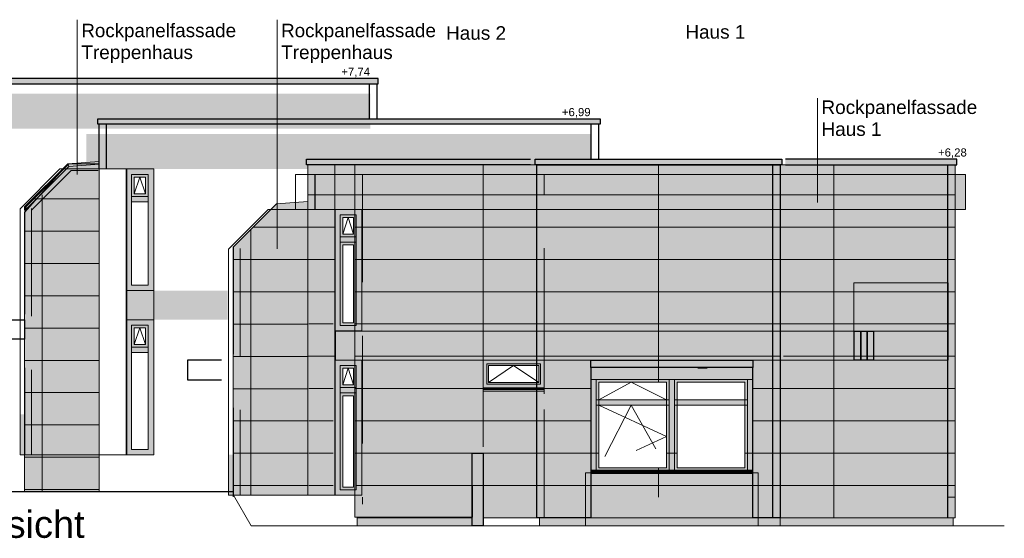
# Model space of a CAD drawing. Header units: metres. Extents: x -8.5 to 47, y -9.6 to 55.9.
# Tile 10 of 13: x 9.9 to 28.2, y 31.7 to 41.3. Entities that reach past the tile are written whole.
import ezdxf

# ---------------------------------------------------------------- set-up
doc = ezdxf.new("R2010")
doc.units = ezdxf.units.M
doc.set_wipeout_variables(frame=1)
doc.linetypes.add('Linienart-2', pattern=[2.999816, 1.999869, -0.999947])
doc.linetypes.add('Linienart-3', pattern=[3.999763, 2.999816, -0.999947])
for name, color, linetype in [('002AA_AA', 109, 'Continuous'), ('003ARCH_A', 7, 'Continuous'), ('003TX_ML', 7, 'Continuous'), ('003TX_TXT', 7, 'Continuous')]:
    doc.layers.add(name, color=color, linetype=linetype)
doc.layers.add('003SON_SON', color=7, linetype='Continuous', plot=False)
doc.styles.add('ARIAL', font='arial.ttf')
doc.styles.add('Arial (bold)', font='arial.ttf')
doc.styles.add('Arial Narrow', font='arial.ttf')

# ---------------------------------------------------------------- blocks, each defined once
blk = doc.blocks.new('Gruppe-1')
at = {"layer": '003ARCH_A', "linetype": 'Continuous', "lineweight": 0, "true_color": 0x777777}
for points in [[(-17.306, 8.793), (-16.808, 8.793), (-16.808, 6.283), (-17.306, 6.283)], [(-17.211, 8.693), (-16.913, 8.693), (-16.913, 6.383), (-17.211, 6.383)], [(-17.211, 8.281), (-16.913, 8.281), (-16.913, 8.181), (-17.211, 8.181)]]:
    blk.add_hatch(color=8, dxfattribs=at).paths.add_polyline_path(points)
at = {"layer": '003ARCH_A', "color": 7, "linetype": 'Continuous', "lineweight": 18, "flags": 128}
for points in [[(-17.306, 8.793), (-16.808, 8.793), (-16.808, 6.283), (-17.306, 6.283)], [(-17.211, 8.693), (-16.913, 8.693), (-16.913, 6.383), (-17.211, 6.383)], [(-17.211, 8.281), (-16.913, 8.281), (-16.913, 8.181), (-17.211, 8.181)], [(-17.211, 8.181), (-16.913, 8.181), (-16.913, 6.383), (-17.211, 6.383)]]:
    blk.add_lwpolyline(points, close=True, dxfattribs=at)
at = {"color": 255, "linetype": 'Continuous', "lineweight": 18}
for points in [[(-17.161, 8.643), (-16.963, 8.643), (-16.963, 8.331), (-17.161, 8.331)], [(-17.161, 8.131), (-16.963, 8.131), (-16.963, 6.432), (-17.161, 6.432)]]:
    blk.add_wipeout(points, dxfattribs=at).dxf.layer = '003ARCH_A'
at = {"layer": '003ARCH_A', "color": 7, "linetype": 'Continuous', "lineweight": 18, "flags": 128}
for points in [[(-17.161, 8.643), (-16.963, 8.643), (-16.963, 8.331), (-17.161, 8.331)], [(-17.161, 8.131), (-16.963, 8.131), (-16.963, 6.432), (-17.161, 6.432)]]:
    blk.add_lwpolyline(points, close=True, dxfattribs=at)
at = {"layer": '003ARCH_A', "color": 7, "linetype": 'Linienart-2', "lineweight": 18, "flags": 128}
blk.add_lwpolyline([(-17.161, 8.331), (-17.062, 8.643), (-16.963, 8.331)], dxfattribs=at)
blk = doc.blocks.new('Gruppe-2-1')
at = {"layer": '003ARCH_A', "linetype": 'Continuous', "lineweight": 0, "true_color": 0x777777}
for points in [[(-17.306, 11.593), (-16.808, 11.593), (-16.808, 9.333), (-17.306, 9.333)], [(-17.211, 11.493), (-16.913, 11.493), (-16.913, 9.433), (-17.211, 9.433)], [(-17.211, 11.081), (-16.913, 11.081), (-16.913, 10.981), (-17.211, 10.981)]]:
    blk.add_hatch(color=8, dxfattribs=at).paths.add_polyline_path(points)
at = {"layer": '003ARCH_A', "color": 7, "linetype": 'Continuous', "lineweight": 18, "flags": 128}
for points in [[(-17.306, 11.593), (-16.808, 11.593), (-16.808, 9.333), (-17.306, 9.333)], [(-17.211, 11.493), (-16.913, 11.493), (-16.913, 9.433), (-17.211, 9.433)], [(-17.211, 11.081), (-16.913, 11.081), (-16.913, 10.981), (-17.211, 10.981)], [(-17.211, 10.981), (-16.913, 10.981), (-16.913, 9.433), (-17.211, 9.433)]]:
    blk.add_lwpolyline(points, close=True, dxfattribs=at)
at = {"color": 255, "linetype": 'Continuous', "lineweight": 18}
for points in [[(-17.161, 11.443), (-16.963, 11.443), (-16.963, 11.131), (-17.161, 11.131)], [(-17.161, 10.931), (-16.963, 10.931), (-16.963, 9.482), (-17.161, 9.482)]]:
    blk.add_wipeout(points, dxfattribs=at).dxf.layer = '003ARCH_A'
at = {"layer": '003ARCH_A', "color": 7, "linetype": 'Continuous', "lineweight": 18, "flags": 128}
for points in [[(-17.161, 11.443), (-16.963, 11.443), (-16.963, 11.131), (-17.161, 11.131)], [(-17.161, 10.931), (-16.963, 10.931), (-16.963, 9.482), (-17.161, 9.482)]]:
    blk.add_lwpolyline(points, close=True, dxfattribs=at)
at = {"layer": '003ARCH_A', "color": 7, "linetype": 'Linienart-2', "lineweight": 18, "flags": 128}
blk.add_lwpolyline([(-17.161, 11.131), (-17.062, 11.443), (-16.963, 11.131)], dxfattribs=at)
blk = doc.blocks.new('Gruppe-3-1')
at = {"layer": '003ARCH_A', "linetype": 'Continuous', "lineweight": 0, "true_color": 0x777777}
blk.add_hatch(color=8, dxfattribs=at).paths.add_polyline_path([(-14.556, 8.793), (-13.421, 8.793), (-13.421, 8.274), (-14.556, 8.274)])
at = {"layer": '003ARCH_A', "linetype": 'Continuous', "lineweight": 0, "true_color": 0x555555}
blk.add_hatch(color=251, dxfattribs=at).paths.add_polyline_path([(-14.486, 8.723), (-13.491, 8.723), (-13.491, 8.344), (-14.486, 8.344)])
at = {"layer": '003ARCH_A', "linetype": 'Continuous', "lineweight": 0, "true_color": 0xeeeeee}
blk.add_hatch(color=7, dxfattribs=at).paths.add_polyline_path([(-14.556, 8.274), (-13.421, 8.274), (-13.421, 8.244), (-14.556, 8.244)])
at = {"layer": '003ARCH_A', "linetype": 'Continuous', "lineweight": 0, "true_color": 0xbbbbbb}
blk.add_hatch(color=9, dxfattribs=at).paths.add_polyline_path([(-14.556, 8.244), (-13.421, 8.244), (-13.421, 8.214), (-14.556, 8.214)])
at = {"layer": '003ARCH_A', "color": 7, "linetype": 'Continuous', "lineweight": 15}
blk.add_line((-13.421, 8.168), (-13.421, 8.793), dxfattribs=at)
at = {"layer": '003ARCH_A', "color": 7, "linetype": 'Continuous', "lineweight": 18, "flags": 128}
for points in [[(-14.556, 8.793), (-13.421, 8.793), (-13.421, 8.274), (-14.556, 8.274)], [(-14.486, 8.723), (-13.491, 8.723), (-13.491, 8.344), (-14.486, 8.344)], [(-14.556, 8.274), (-13.421, 8.274), (-13.421, 8.244), (-14.556, 8.244)], [(-14.556, 8.244), (-13.421, 8.244), (-13.421, 8.214), (-14.556, 8.214)]]:
    blk.add_lwpolyline(points, close=True, dxfattribs=at)
at = {"color": 255, "linetype": 'Continuous', "lineweight": 18}
blk.add_wipeout([(-14.456, 8.693), (-13.521, 8.693), (-13.521, 8.374), (-14.456, 8.374)], dxfattribs=at).dxf.layer = '003ARCH_A'
at = {"layer": '003ARCH_A', "color": 7, "linetype": 'Continuous', "lineweight": 18, "flags": 128}
blk.add_lwpolyline([(-14.456, 8.693), (-13.521, 8.693), (-13.521, 8.374), (-14.456, 8.374)], close=True, dxfattribs=at)
at = {"layer": '003ARCH_A', "color": 7, "linetype": 'Linienart-3', "lineweight": 18, "flags": 128}
blk.add_lwpolyline([(-14.456, 8.374), (-13.989, 8.693), (-13.521, 8.374)], dxfattribs=at)
blk = doc.blocks.new('Gruppe-4-1')
at = {"layer": '003ARCH_A', "linetype": 'Continuous', "lineweight": 0}
blk.add_hatch(color=252, dxfattribs=at).paths.add_polyline_path([(-21.181, 9.543), (-20.671, 9.543), (-20.671, 7.033), (-21.181, 7.033)])
at = {"layer": '003ARCH_A', "linetype": 'Continuous', "lineweight": 0, "true_color": 0x888888}
for points in [[(-21.086, 9.443), (-20.776, 9.443), (-20.776, 7.133), (-21.086, 7.133)], [(-21.086, 9.031), (-20.776, 9.031), (-20.776, 8.931), (-21.086, 8.931)]]:
    blk.add_hatch(color=252, dxfattribs=at).paths.add_polyline_path(points)
at = {"layer": '003ARCH_A', "color": 7, "linetype": 'Continuous', "lineweight": 18, "flags": 128}
for points in [[(-21.181, 9.543), (-20.671, 9.543), (-20.671, 7.033), (-21.181, 7.033)], [(-21.086, 9.443), (-20.776, 9.443), (-20.776, 7.133), (-21.086, 7.133)], [(-21.086, 9.031), (-20.776, 9.031), (-20.776, 8.931), (-21.086, 8.931)], [(-21.086, 8.931), (-20.776, 8.931), (-20.776, 7.133), (-21.086, 7.133)]]:
    blk.add_lwpolyline(points, close=True, dxfattribs=at)
at = {"color": 255, "linetype": 'Continuous', "lineweight": 18}
for points in [[(-21.036, 9.393), (-20.826, 9.393), (-20.826, 9.081), (-21.036, 9.081)], [(-21.086, 8.931), (-20.776, 8.931), (-20.776, 7.133), (-21.086, 7.133)]]:
    blk.add_wipeout(points, dxfattribs=at).dxf.layer = '003ARCH_A'
at = {"layer": '003ARCH_A', "color": 7, "linetype": 'Continuous', "lineweight": 18, "flags": 128}
for points in [[(-21.036, 9.393), (-20.826, 9.393), (-20.826, 9.081), (-21.036, 9.081)], [(-21.086, 8.931), (-20.776, 8.931), (-20.776, 7.133), (-21.086, 7.133)]]:
    blk.add_lwpolyline(points, close=True, dxfattribs=at)
at = {"layer": '003ARCH_A', "color": 7, "linetype": 'Linienart-2', "lineweight": 18, "flags": 128}
blk.add_lwpolyline([(-21.036, 9.081), (-20.932, 9.393), (-20.826, 9.081)], dxfattribs=at)
blk = doc.blocks.new('Gruppe-7-1')
at = {"layer": '003ARCH_A', "linetype": 'Continuous', "lineweight": 0, "true_color": 0x888888}
for points in [[(-21.181, 12.343), (-20.671, 12.343), (-20.671, 10.083), (-21.181, 10.083)], [(-21.086, 12.243), (-20.776, 12.243), (-20.776, 10.183), (-21.086, 10.183)], [(-21.086, 11.831), (-20.776, 11.831), (-20.776, 11.731), (-21.086, 11.731)]]:
    blk.add_hatch(color=252, dxfattribs=at).paths.add_polyline_path(points)
at = {"layer": '003ARCH_A', "color": 7, "linetype": 'Continuous', "lineweight": 18, "flags": 128}
for points in [[(-21.181, 12.343), (-20.671, 12.343), (-20.671, 10.083), (-21.181, 10.083)], [(-21.086, 12.243), (-20.776, 12.243), (-20.776, 10.183), (-21.086, 10.183)], [(-21.086, 11.831), (-20.776, 11.831), (-20.776, 11.731), (-21.086, 11.731)], [(-21.086, 11.731), (-20.776, 11.731), (-20.776, 10.183), (-21.086, 10.183)]]:
    blk.add_lwpolyline(points, close=True, dxfattribs=at)
at = {"color": 255, "linetype": 'Continuous', "lineweight": 18}
for points in [[(-21.036, 12.193), (-20.826, 12.193), (-20.826, 11.881), (-21.036, 11.881)], [(-21.086, 11.731), (-20.776, 11.731), (-20.776, 10.183), (-21.086, 10.183)]]:
    blk.add_wipeout(points, dxfattribs=at).dxf.layer = '003ARCH_A'
at = {"layer": '003ARCH_A', "color": 7, "linetype": 'Continuous', "lineweight": 18, "flags": 128}
for points in [[(-21.036, 12.193), (-20.826, 12.193), (-20.826, 11.881), (-21.036, 11.881)], [(-21.086, 11.731), (-20.776, 11.731), (-20.776, 10.183), (-21.086, 10.183)]]:
    blk.add_lwpolyline(points, close=True, dxfattribs=at)
at = {"layer": '003ARCH_A', "color": 7, "linetype": 'Linienart-2', "lineweight": 18, "flags": 128}
blk.add_lwpolyline([(-21.036, 11.881), (-20.93, 12.193), (-20.826, 11.881)], dxfattribs=at)
blk = doc.blocks.new('Gruppe-8-1')
at = {"layer": '003ARCH_A', "linetype": 'Continuous', "lineweight": 0, "true_color": 0x777777}
for points in [[(-12.556, 6.743), (-12.556, 8.653), (-9.546, 8.653), (-9.546, 6.743)], [(-11.102, 8.433), (-11.002, 8.433), (-11.002, 6.743), (-11.102, 6.743)]]:
    blk.add_hatch(color=8, dxfattribs=at).paths.add_polyline_path(points)
at = {"layer": '003ARCH_A', "color": 7, "linetype": 'Continuous', "lineweight": 13}
for p, q in [((-9.546, 8.433), (-12.556, 8.433)), ((-12.456, 6.793), (-12.456, 8.383)), ((-11.102, 6.793), (-11.102, 8.383)), ((-11.002, 6.793), (-11.002, 8.383)), ((-9.646, 6.793), (-9.646, 8.383)), ((-9.546, 6.743), (-12.556, 6.743))]:
    blk.add_line(p, q, dxfattribs=at)
at = {"layer": '003ARCH_A', "color": 7, "linetype": 'Continuous', "lineweight": 18, "flags": 128}
for points in [[(-12.556, 6.743), (-12.556, 8.653), (-9.546, 8.653), (-9.546, 6.743)], [(-12.456, 8.433), (-11.102, 8.433), (-11.102, 6.743), (-12.456, 6.743)], [(-11.102, 8.433), (-11.002, 8.433), (-11.002, 6.743), (-11.102, 6.743)], [(-11.002, 8.433), (-9.646, 8.433), (-9.646, 6.743), (-11.002, 6.743)]]:
    blk.add_lwpolyline(points, close=True, dxfattribs=at)
at = {"color": 255, "linetype": 'Continuous', "lineweight": 18}
for points in [[(-12.406, 8.383), (-11.152, 8.383), (-11.152, 6.793), (-12.406, 6.793)], [(-10.952, 8.383), (-9.696, 8.383), (-9.696, 6.793), (-10.952, 6.793)]]:
    blk.add_wipeout(points, dxfattribs=at).dxf.layer = '003ARCH_A'
at = {"layer": '003ARCH_A', "linetype": 'Continuous', "lineweight": 0, "true_color": 0x777777}
for points in [[(-12.456, 7.954), (-12.456, 8.054), (-11.102, 8.054), (-11.102, 7.954)], [(-9.646, 7.954), (-9.646, 8.054), (-11.002, 8.054), (-11.002, 7.954)]]:
    blk.add_hatch(color=8, dxfattribs=at).paths.add_polyline_path(points)
at = {"layer": '003ARCH_A', "linetype": 'Continuous', "lineweight": 0, "true_color": 0xdddddd}
blk.add_hatch(color=254, dxfattribs=at).paths.add_polyline_path([(-12.556, 6.743), (-9.546, 6.743), (-9.546, 6.713), (-12.556, 6.713)])
at = {"layer": '003ARCH_A', "linetype": 'Continuous', "lineweight": 0, "true_color": 0xaaaaaa}
blk.add_hatch(color=253, dxfattribs=at).paths.add_polyline_path([(-12.556, 6.713), (-9.546, 6.713), (-9.546, 6.683), (-12.556, 6.683)])
at = {"layer": '003ARCH_A', "color": 7, "linetype": 'Continuous', "lineweight": 35}
blk.add_line((-12.556, 6.743), (-9.546, 6.743), dxfattribs=at)
at = {"layer": '003ARCH_A', "color": 7, "linetype": 'Continuous', "lineweight": 18, "flags": 128}
for points in [[(-12.406, 8.383), (-11.152, 8.383), (-11.152, 6.793), (-12.406, 6.793)], [(-10.952, 8.383), (-9.696, 8.383), (-9.696, 6.793), (-10.952, 6.793)], [(-12.456, 7.954), (-12.456, 8.054), (-11.102, 8.054), (-11.102, 7.954)], [(-9.646, 7.954), (-9.646, 8.054), (-11.002, 8.054), (-11.002, 7.954)], [(-12.556, 6.743), (-9.546, 6.743), (-9.546, 6.713), (-12.556, 6.713)], [(-12.556, 6.713), (-9.546, 6.713), (-9.546, 6.683), (-12.556, 6.683)]]:
    blk.add_lwpolyline(points, close=True, dxfattribs=at)
at = {"layer": '003ARCH_A', "color": 7, "linetype": 'Linienart-2', "lineweight": 18, "flags": 128}
for points in [[(-12.406, 8.054), (-11.805, 8.383), (-11.152, 8.054)], [(-12.406, 7.954), (-11.152, 7.373), (-12.406, 6.793), (-11.805, 7.954), (-11.152, 6.793)]]:
    blk.add_lwpolyline(points, dxfattribs=at)
blk = doc.blocks.new('Gruppe-9-1')
at = {"layer": '003ARCH_A', "linetype": 'Continuous', "lineweight": 0, "true_color": 0xf7eee6}
blk.add_hatch(color=7, dxfattribs=at).paths.add_polyline_path([(-19.199, 6.283), (-19.199, 10.893), (-18.395, 11.697), (-17.811, 11.737), (-17.811, 6.283), (-19.199, 6.283), (-19.199, 6.283)])
at = {"layer": '003ARCH_A', "color": 7, "linetype": 'Continuous', "lineweight": 18}
blk.add_line((-18.869, 11.222), (-18.869, 6.283), dxfattribs=at)
at = {"layer": '003ARCH_A', "color": 7, "linetype": 'Continuous', "lineweight": 9}
for p, q in [((-17.811, 11.261), (-18.831, 11.261)), ((-17.811, 10.661), (-19.199, 10.661)), ((-17.811, 10.061), (-19.199, 10.061)), ((-17.811, 9.461), (-19.199, 9.461)), ((-17.811, 8.861), (-19.199, 8.861)), ((-17.811, 8.261), (-19.199, 8.261)), ((-17.811, 7.661), (-19.199, 7.661)), ((-17.811, 7.061), (-19.199, 7.061)), ((-17.811, 6.461), (-19.199, 6.461))]:
    blk.add_line(p, q, dxfattribs=at)
at = {"layer": '003ARCH_A', "color": 7, "linetype": 'Linienart-2', "lineweight": 18}
for p, q in [((-19.188, 10.903), (-19.188, 6.281)), ((-19.068, 10.865), (-19.068, 6.281))]:
    blk.add_line(p, q, dxfattribs=at)
at = {"layer": '003ARCH_A', "color": 7, "linetype": 'Continuous', "lineweight": 18, "flags": 128}
blk.add_lwpolyline([(-19.199, 6.283), (-19.199, 10.893), (-18.395, 11.697), (-17.811, 11.737), (-17.811, 6.283), (-19.199, 6.283), (-19.199, 6.283)], dxfattribs=at)
blk = doc.blocks.new('Gruppe-10-1')
at = {"layer": '003ARCH_A', "linetype": 'Continuous', "lineweight": 0, "true_color": 0xf7eee6}
blk.add_hatch(color=7, dxfattribs=at).paths.add_polyline_path([(-23.074, 6.353), (-23.074, 11.532), (-22.27, 12.436), (-21.686, 12.481), (-21.686, 6.353), (-23.074, 6.353), (-23.074, 6.353)])
at = {"layer": '003ARCH_A', "color": 7, "linetype": 'Continuous', "lineweight": 18}
for p, q in [((-22.27, 12.441), (-23.074, 11.637)), ((-21.686, 12.481), (-22.27, 12.441)), ((-22.27, 12.441), (-22.248, 12.392)), ((-22.27, 12.441), (-22.248, 12.392)), ((-21.686, 12.481), (-21.683, 12.431)), ((-22.248, 12.392), (-23.024, 11.616)), ((-21.683, 12.431), (-22.248, 12.392)), ((-21.686, 11.787), (-22.924, 11.787)), ((-22.744, 11.864), (-22.744, 6.353)), ((-23.074, 11.637), (-23.024, 11.616)), ((-23.074, 11.637), (-23.074, 11.587)), ((-23.074, 11.637), (-23.024, 11.616)), ((-23.074, 11.587), (-23.024, 11.587)), ((-23.024, 11.616), (-23.024, 11.587)), ((-21.686, 11.187), (-23.074, 11.187)), ((-21.686, 10.587), (-23.074, 10.587)), ((-21.686, 9.987), (-23.074, 9.987)), ((-21.686, 9.387), (-23.074, 9.387)), ((-21.686, 8.787), (-23.074, 8.787)), ((-21.686, 8.187), (-23.074, 8.187)), ((-21.686, 7.587), (-23.074, 7.587)), ((-21.686, 6.987), (-23.074, 6.987)), ((-21.686, 6.387), (-23.074, 6.387))]:
    blk.add_line(p, q, dxfattribs=at)
at = {"layer": '003ARCH_A', "color": 7, "linetype": 'Linienart-2', "lineweight": 18}
for p, q in [((-23.068, 11.623), (-22.257, 12.433)), ((-22.258, 12.437), (-21.703, 12.437)), ((-22.936, 11.585), (-22.208, 12.313)), ((-22.208, 12.317), (-21.703, 12.317)), ((-23.063, 11.647), (-23.063, 7.025)), ((-22.943, 11.609), (-22.943, 7.025))]:
    blk.add_line(p, q, dxfattribs=at)
at = {"layer": '003ARCH_A', "color": 7, "linetype": 'Continuous', "lineweight": 18, "flags": 128}
blk.add_lwpolyline([(-23.074, 6.353), (-23.074, 11.532), (-22.27, 12.436), (-21.686, 12.481), (-21.686, 6.353), (-23.074, 6.353), (-23.074, 6.353)], dxfattribs=at)
at = {"layer": '003ARCH_A', "color": 7, "linetype": 'Continuous', "true_color": 0xf7eee6}
for points in [[(-22.27, 12.441), (-22.248, 12.392), (-23.074, 11.637), (-23.024, 11.616)], [(-21.686, 12.481), (-21.683, 12.431), (-22.27, 12.441), (-22.248, 12.392)], [(-23.074, 11.637), (-23.024, 11.616), (-23.074, 11.587), (-23.024, 11.587)]]:
    blk.add_solid(points, dxfattribs=at)

msp = doc.modelspace()

# ---------------------------------------------------------------- hatches: boundary and pattern name
at = {"layer": '003ARCH_A', "linetype": 'Continuous', "lineweight": 0}
for points in [[(8.9537, 40.1157), (16.5637, 40.1157), (16.5637, 40.2157), (8.9537, 40.2157)], [(11.355, 39.4657), (20.685, 39.4657), (20.685, 39.3657), (11.355, 39.3657)], [(19.3887, 38.6157), (15.2287, 38.6157), (15.2287, 38.7157), (19.3887, 38.7157)], [(15.2555, 38.6157), (15.2555, 32.4757), (15.7605, 32.4757), (15.7605, 34.9857), (16.1305, 34.9857), (16.1305, 35.5257), (15.7605, 35.5257), (15.7605, 37.7857), (16.1305, 37.7857), (16.1305, 38.6157)], [(16.1305, 38.6157), (19.5055, 38.6157), (19.5055, 34.9857), (18.5105, 34.9857), (18.5105, 34.4065), (19.5055, 34.4065), (19.5055, 32.0557), (18.5105, 32.0562), (18.5105, 33.2557), (18.3105, 33.2557), (18.3113, 32.0659), (16.1305, 32.0659)], [(19.4755, 38.7157), (24.0555, 38.7157), (24.0555, 38.6157), (19.4755, 38.6157)], [(19.4755, 38.7157), (24.0555, 38.7157), (24.0555, 38.6157), (19.4755, 38.6157)], [(19.5055, 38.6157), (24.0255, 38.6157), (24.0255, 32.0557), (23.5205, 32.0557), (23.5205, 34.8457), (20.5105, 34.8457), (20.5105, 32.0557), (19.5055, 32.0557)], [(27.2755, 38.6157), (27.2755, 32.0557), (24.0255, 32.0557), (24.0255, 38.6157)], [(24.1237, 38.6157), (27.3055, 38.6157), (27.3055, 38.7157), (24.1237, 38.7157)], [(11.8972, 38.5357), (10.6519, 38.5357), (9.9119, 37.7957), (9.9119, 33.2257), (11.8972, 33.2257)], [(15.0271, 38.4357), (27.4687, 38.4357), (27.4687, 37.7857), (15.0271, 37.7857)], [(13.7822, 32.4757), (13.7822, 37.0457), (14.5179, 37.7857), (15.7558, 37.7857), (15.7558, 32.4757)], [(25.3972, 36.4209), (27.1472, 36.4209), (27.1472, 35.5209), (25.3972, 35.5209)], [(11.8855, 36.2757), (12.3955, 36.2757), (12.3955, 35.7357), (11.8855, 35.7357)], [(9.1384, 35.7357), (9.9933, 35.7357), (9.9933, 35.3707), (9.1384, 35.3707)], [(15.7605, 35.5257), (16.1305, 35.5257), (16.1305, 34.9857), (15.7605, 34.9857)], [(15.7679, 35.5209), (19.6455, 35.5209), (19.6455, 34.9857), (15.7679, 34.9857)], [(19.6455, 35.5209), (23.888, 35.5209), (23.888, 34.9857), (19.6455, 34.9857)], [(23.888, 35.5209), (27.1472, 35.5209), (27.1472, 34.9857), (23.888, 34.9857)], [(25.4021, 35.5209), (25.5221, 35.5209), (25.5221, 34.9857), (25.4021, 34.9857)], [(25.5221, 35.5209), (25.6421, 35.5209), (25.6421, 34.9857), (25.5221, 34.9857)], [(25.6421, 35.5209), (25.7621, 35.5209), (25.7621, 34.9857), (25.6421, 34.9857)], [(13.6505, 34.9857), (13.0205, 34.9857), (13.0205, 34.6207), (13.6505, 34.6207)], [(20.5105, 34.8457), (20.5105, 34.9857), (23.5205, 34.9857), (23.5205, 34.8457)], [(18.3105, 31.9057), (18.3105, 33.2557), (18.5105, 33.2557), (18.5105, 31.9062)], [(20.4105, 32.8907), (23.6205, 32.8907), (23.6205, 31.9057), (20.4105, 31.9057)], [(16.1737, 32.0557), (18.3105, 32.0557), (18.3105, 31.9057), (16.1737, 31.9057)], [(19.5587, 32.0557), (24.0255, 32.0557), (24.0255, 31.9057), (19.5587, 31.9057)], [(24.0255, 32.0557), (27.2384, 32.0557), (27.2384, 31.9057), (24.0255, 31.9057)]]:
    msp.add_hatch(color=254, dxfattribs=at).paths.add_polyline_path(points)
at = {"layer": '003SON_SON', "linetype": 'Continuous', "lineweight": 0}
msp.add_hatch(color=251, dxfattribs=at).paths.add_polyline_path([(24.0222, 38.4357), (24.734, 37.7239), (24.734, 33.8707), (24.7271, 32.0659), (24.0271, 32.0659)])

# ---------------------------------------------------------------- linework, layer by layer
at = {"layer": '002AA_AA', "color": 7}
msp.add_line((7.8894, 32.5457), (13.879, 32.5457), dxfattribs=at)
at = {"layer": '003ARCH_A', "color": 7, "linetype": 'Continuous', "lineweight": 9}
for p, q in [((21.7655, 32.4357), (21.7655, 38.6157)), ((25.0255, 32.0557), (25.0255, 38.6157)), ((27.2755, 35.0557), (24.0887, 35.0557)), ((22.6687, 34.8357), (22.4987, 34.8357))]:
    msp.add_line(p, q, dxfattribs=at)
at = {"layer": '003ARCH_A', "color": 7}
for p, q in [((23.8855, 38.6157), (23.8855, 32.0659)), ((27.1355, 38.6157), (27.1355, 37.7857)), ((27.1355, 37.7857), (27.1355, 32.0659)), ((27.1355, 37.7857), (27.1472, 37.7857))]:
    msp.add_line(p, q, dxfattribs=at)
at = {"layer": '003ARCH_A', "color": 7, "linetype": 'Continuous', "lineweight": 18}
for p, q in [((27.2755, 37.6457), (27.2755, 32.4357)), ((13.8683, 32.5457), (13.8683, 32.446)), ((13.879, 32.4737), (14.207, 31.9057)), ((27.2755, 32.4357), (27.1355, 32.4357)), ((14.207, 31.9057), (28.1887, 31.9057))]:
    msp.add_line(p, q, dxfattribs=at)
at = {"layer": '003ARCH_A', "color": 254, "linetype": 'Continuous', "lineweight": 18, "flags": 128}
for points in [[(27.2755, 38.6157), (27.2755, 32.0557), (24.0255, 32.0557), (24.0255, 38.6157)], [(25.3972, 36.4209), (27.1472, 36.4209), (27.1472, 35.5209), (25.3972, 35.5209)], [(23.888, 35.5209), (27.1472, 35.5209), (27.1472, 34.9857), (23.888, 34.9857)], [(16.1737, 32.0557), (18.3105, 32.0557), (18.3105, 31.9057), (16.1737, 31.9057)], [(19.5587, 32.0557), (24.0255, 32.0557), (24.0255, 31.9057), (19.5587, 31.9057)], [(24.0255, 32.0557), (27.2384, 32.0557), (27.2384, 31.9057), (24.0255, 31.9057)]]:
    msp.add_lwpolyline(points, close=True, dxfattribs=at)
at = {"layer": '003ARCH_A', "color": 254, "flags": 128}
msp.add_lwpolyline([(24.1237, 38.6157), (27.3055, 38.6157), (27.3055, 38.7157), (24.1237, 38.7157)], dxfattribs=at)
at = {"layer": '003ARCH_A', "color": 7, "linetype": 'Continuous', "lineweight": 18, "flags": 128}
msp.add_lwpolyline([(27.2755, 38.4357), (27.2755, 37.6457), (27.2755, 37.6457)], dxfattribs=at)
at = {"layer": '003ARCH_A', "color": 254, "flags": 128}
for points in [[(25.4021, 35.5209), (25.5221, 35.5209), (25.5221, 34.9857), (25.4021, 34.9857)], [(25.5221, 35.5209), (25.6421, 35.5209), (25.6421, 34.9857), (25.5221, 34.9857)], [(25.6421, 35.5209), (25.7621, 35.5209), (25.7621, 34.9857), (25.6421, 34.9857)]]:
    msp.add_lwpolyline(points, close=True, dxfattribs=at)
at = {"layer": '003ARCH_A', "color": 254, "linetype": 'Continuous'}
msp.add_solid([(20.5222, 32.8757), (23.5322, 32.8757), (20.5222, 32.0659), (23.5322, 32.0659)], dxfattribs=at)
at = {"layer": '003SON_SON', "color": 251, "linetype": 'Linienart-2'}
msp.add_solid([(25.7621, 35.5209), (26.0587, 35.2243), (25.7621, 34.9857), (26.0587, 34.9857)], dxfattribs=at)
at = {"layer": '003SON_SON', "color": 251, "linetype": 'Continuous'}
msp.add_solid([(27.1531, 32.9659), (27.1531, 32.0659), (27.2485, 32.0659)], dxfattribs=at)
at = {"layer": '003TX_TXT', "color": 7, "linetype": 'Continuous', "lineweight": 18}
msp.add_line((24.7181, 37.9127), (24.7181, 39.8534), dxfattribs=at)

# ---------------------------------------------------------------- texts
at = {"layer": '003TX_ML', "color": 7, "char_height": 0.15103, "attachment_point": 1, "line_spacing_factor": 0.970891, "style": 'ARIAL'}
for s, insert in [('+7,74', (15.8779, 40.4185)), ('+6,99', (19.9729, 39.6685)), ('+6,28', (26.9583, 38.9185))]:
    msp.add_mtext(s, dxfattribs=dict(at, insert=insert))
at = {"layer": '003TX_TXT', "color": 7, "attachment_point": 1}
for s, insert, char_height, line_spacing_factor, style in [('Rockpanel{\\H1.011x;fassade\\PTreppenhaus}', (11.0517, 41.2366), 0.248897, 0.968358, 'Arial Narrow'), ('Rockpanel{\\H1.011x;fassade\\PTreppenhaus}', (14.7612, 41.2366), 0.248897, 0.968358, 'Arial Narrow'), ('Haus 2', (17.8232, 41.1889), 0.25172, 0.970891, 'Arial (bold)'), ('Haus 1', (22.2669, 41.2093), 0.25172, 0.970891, 'Arial (bold)'), ('Rockpanelfassade\\PHaus 1\\P', (24.7939, 39.8094), 0.251722, 0.968358, 'Arial Narrow'), ('Nordansicht', (7.3581, 32.1856), 0.503443, 0.970891, 'ARIAL')]:
    msp.add_mtext(s, dxfattribs=dict(at, insert=insert, char_height=char_height, line_spacing_factor=line_spacing_factor, style=style))

# ---------------------------------------------------------------- next in the draw order: wipeouts: each hides what was drawn before it
at = {"color": 254, "linetype": 'Continuous', "lineweight": 5}
msp.add_wipeout([(16.5355, 39.4657), (16.5355, 40.1157), (8.8464, 40.1157), (8.8464, 33.9763), (9.9933, 33.9757), (9.9933, 37.8295), (10.7972, 38.6335), (11.3805, 38.6733), (11.3805, 39.3657), (11.355, 39.3657), (11.355, 39.4657)], dxfattribs=at).dxf.layer = '003ARCH_A'

# ---------------------------------------------------------------- next in the draw order: linework, layer by layer
at = {"layer": '003ARCH_A', "color": 7}
for p, q in [((1.7754, 40.1157), (16.4155, 40.1157)), ((8.7105, 40.1157), (16.4155, 40.1157)), ((16.3955, 40.1157), (16.3955, 39.4657)), ((16.5355, 40.1157), (16.5355, 39.4657))]:
    msp.add_line(p, q, dxfattribs=at)
at = {"layer": '003ARCH_A', "color": 254, "flags": 128}
msp.add_lwpolyline([(8.9537, 40.1157), (16.5637, 40.1157), (16.5637, 40.2157), (8.9537, 40.2157)], dxfattribs=at)
msp.add_lwpolyline([(9.1384, 35.7357), (9.9933, 35.7357), (9.9933, 35.3707), (9.1384, 35.3707)], close=True, dxfattribs=at)
at = {"layer": '003TX_TXT', "color": 7, "linetype": 'Continuous', "lineweight": 18}
msp.add_line((10.9759, 38.4353), (10.9759, 41.3102), dxfattribs=at)

# ---------------------------------------------------------------- next in the draw order: wipeouts: each hides what was drawn before it
at = {"color": 254, "linetype": 'Continuous', "lineweight": 5}
msp.add_wipeout([(15.2287, 38.6157), (15.2555, 38.6157), (15.2555, 37.9257), (14.6722, 37.8895), (13.8683, 37.0855), (13.8683, 33.2257), (11.3805, 33.2257), (11.3805, 39.3657), (20.6505, 39.3657), (20.6505, 38.7157), (15.2287, 38.7157)], dxfattribs=at).dxf.layer = '003ARCH_A'

# ---------------------------------------------------------------- next in the draw order: linework, layer by layer
at = {"layer": '003ARCH_A', "color": 7}
for p, q in [((11.3805, 38.5357), (11.3805, 39.3657)), ((11.5205, 38.5357), (11.5205, 39.3657)), ((20.5105, 39.3657), (20.5105, 38.7157)), ((20.6505, 39.3657), (20.6505, 38.7157)), ((15.3955, 37.7857), (15.3955, 38.4357))]:
    msp.add_line(p, q, dxfattribs=at)
at = {"layer": '003ARCH_A', "color": 7, "linetype": 'Continuous', "lineweight": 9}
for p, q in [((15.2555, 37.9257), (15.2555, 38.6157)), ((27.2755, 38.0557), (15.2555, 38.0557)), ((27.2755, 33.2557), (18.5105, 33.2557))]:
    msp.add_line(p, q, dxfattribs=at)
at = {"layer": '003ARCH_A', "color": 254, "flags": 128}
for points in [[(11.355, 39.4657), (20.685, 39.4657), (20.685, 39.3657), (11.355, 39.3657)], [(19.4755, 38.7157), (24.0555, 38.7157), (24.0555, 38.6157), (19.4755, 38.6157)], [(19.4755, 38.7157), (24.0555, 38.7157), (24.0555, 38.6157), (19.4755, 38.6157)], [(18.3105, 31.9057), (18.3105, 33.2557), (18.5105, 33.2557), (18.5105, 31.9062)]]:
    msp.add_lwpolyline(points, close=True, dxfattribs=at)
for points in [[(19.3887, 38.6157), (15.2287, 38.6157), (15.2287, 38.7157), (19.3887, 38.7157)], [(13.6505, 34.9857), (13.0205, 34.9857), (13.0205, 34.6207), (13.6505, 34.6207)]]:
    msp.add_lwpolyline(points, dxfattribs=at)
at = {"layer": '003ARCH_A', "color": 254, "linetype": 'Continuous'}
msp.add_solid([(1.7754, 39.2857), (16.4155, 39.2857), (1.7754, 39.9357), (16.4155, 39.9357)], dxfattribs=at)
at = {"layer": '003SON_SON', "color": 251, "linetype": 'Linienart-2'}
msp.add_solid([(18.5105, 33.3757), (19.6455, 32.2407), (18.5105, 32.0665), (19.6455, 32.0659)], dxfattribs=at)
at = {"layer": '003TX_TXT', "color": 7, "linetype": 'Continuous', "lineweight": 18}
msp.add_line((14.6853, 37.0534), (14.6853, 41.3102), dxfattribs=at)

# ---------------------------------------------------------------- next in the draw order: block references
at = {"layer": '003ARCH_A', "color": 254}
for name in ['Gruppe-10-1', 'Gruppe-9-1']:
    msp.add_blockref(name, (33.0669, 26.1927), dxfattribs=at)
at = {"layer": '003ARCH_A', "color": 7}
for name in ['Gruppe-7-1', 'Gruppe-2-1', 'Gruppe-4-1', 'Gruppe-1']:
    msp.add_blockref(name, (33.0669, 26.1927), dxfattribs=at)

# ---------------------------------------------------------------- next in the draw order: linework, layer by layer
at = {"layer": '003ARCH_A', "color": 7, "linetype": 'Continuous', "lineweight": 9}
for p, q in [((15.7605, 37.7857), (15.7605, 38.6157)), ((15.7605, 37.4557), (15.2555, 37.4557)), ((15.729, 37.4557), (15.2722, 37.4557)), ((27.2755, 37.4557), (16.1305, 37.4557)), ((15.7605, 36.8557), (15.2555, 36.8557)), ((15.729, 36.8557), (15.2722, 36.8557)), ((27.2755, 36.8557), (16.1275, 36.8557)), ((15.7605, 36.2557), (15.2555, 36.2557)), ((15.729, 36.2557), (15.2722, 36.2557)), ((27.2755, 36.2557), (16.1305, 36.2557)), ((15.729, 35.6557), (15.2722, 35.6557)), ((27.2755, 35.6557), (16.1305, 35.6557)), ((15.7605, 35.5257), (15.7605, 34.9857)), ((15.7605, 35.0557), (15.2555, 35.0557)), ((15.729, 35.0557), (15.2722, 35.0557)), ((15.729, 34.4557), (15.2722, 34.4557)), ((15.729, 33.8557), (15.2722, 33.8557)), ((15.729, 33.2557), (15.2722, 33.2557)), ((18.3105, 33.2557), (16.1305, 33.2557)), ((15.729, 32.6557), (15.2722, 32.6557)), ((27.2755, 32.6557), (16.154, 32.6557))]:
    msp.add_line(p, q, dxfattribs=at)
at = {"layer": '003ARCH_A', "color": 7, "linetype": 'Continuous', "lineweight": 18}
msp.add_line((16.1305, 38.4357), (16.1305, 34.9857), dxfattribs=at)
at = {"layer": '003ARCH_A', "color": 7, "linetype": 'Linienart-2', "lineweight": 18}
msp.add_line((16.2705, 38.4357), (16.2705, 32.3109), dxfattribs=at)
at = {"layer": '003ARCH_A', "color": 254, "linetype": 'Continuous', "lineweight": 18, "flags": 128}
for points in [[(15.2555, 38.6157), (15.2555, 32.4757), (15.7605, 32.4757), (15.7605, 34.9857), (16.1305, 34.9857), (16.1305, 35.5257), (15.7605, 35.5257), (15.7605, 37.7857), (16.1305, 37.7857), (16.1305, 38.6157)], [(16.1305, 38.6157), (19.5055, 38.6157), (19.5055, 34.9857), (18.5105, 34.9857), (18.5105, 34.4065), (19.5055, 34.4065), (19.5055, 32.0557), (18.5105, 32.0562), (18.5105, 33.2557), (18.3105, 33.2557), (18.3113, 32.0659), (16.1305, 32.0659)], [(11.8972, 38.5357), (10.6519, 38.5357), (9.9119, 37.7957), (9.9119, 33.2257), (11.8972, 33.2257)], [(15.0271, 38.4357), (27.4687, 38.4357), (27.4687, 37.7857), (15.0271, 37.7857)], [(13.7822, 32.4757), (13.7822, 37.0457), (14.5179, 37.7857), (15.7558, 37.7857), (15.7558, 32.4757)], [(11.8855, 36.2757), (12.3955, 36.2757), (12.3955, 35.7357), (11.8855, 35.7357)]]:
    msp.add_lwpolyline(points, close=True, dxfattribs=at)
at = {"layer": '003ARCH_A', "color": 254, "linetype": 'Continuous', "lineweight": 9, "flags": 128}
msp.add_lwpolyline([(15.7605, 35.5257), (16.1305, 35.5257), (16.1305, 34.9857), (15.7605, 34.9857)], close=True, dxfattribs=at)
at = {"layer": '003ARCH_A', "color": 254, "linetype": 'Continuous'}
for points in [[(11.145, 38.5357), (20.5105, 38.5357), (11.145, 39.1857), (20.5105, 39.1857)], [(11.8972, 35.7357), (13.7705, 35.7357), (11.8972, 36.2757), (13.7705, 36.2757)]]:
    msp.add_solid(points, dxfattribs=at)

# ---------------------------------------------------------------- next in the draw order: block references
at = {"layer": '003ARCH_A', "color": 7}
msp.add_blockref('Gruppe-3-1', (33.0669, 26.1927), dxfattribs=at)

# ---------------------------------------------------------------- next in the draw order: linework, layer by layer
at = {"layer": '003ARCH_A', "color": 7, "linetype": 'Continuous', "lineweight": 9}
for p, q in [((18.5105, 33.3757), (18.5105, 38.6157)), ((19.5055, 35.0557), (16.1275, 35.0557)), ((24.0255, 35.0557), (19.5055, 35.0557))]:
    msp.add_line(p, q, dxfattribs=at)
at = {"layer": '003ARCH_A', "color": 7, "linetype": 'Continuous', "lineweight": 18}
msp.add_line((19.5055, 32.0659), (19.5055, 38.4357), dxfattribs=at)
at = {"layer": '003ARCH_A', "color": 7, "linetype": 'Linienart-2', "lineweight": 18}
msp.add_line((19.6455, 32.0659), (19.6455, 38.4357), dxfattribs=at)
at = {"layer": '003ARCH_A', "color": 254, "linetype": 'Continuous', "lineweight": 25, "flags": 128}
msp.add_lwpolyline([(19.5055, 38.6157), (24.0255, 38.6157), (24.0255, 32.0557), (23.5205, 32.0557), (23.5205, 34.8457), (20.5105, 34.8457), (20.5105, 32.0557), (19.5055, 32.0557)], close=True, dxfattribs=at)
at = {"layer": '003ARCH_A', "color": 254, "linetype": 'Continuous', "lineweight": 18, "flags": 128}
for points in [[(15.7679, 35.5209), (19.6455, 35.5209), (19.6455, 34.9857), (15.7679, 34.9857)], [(19.6455, 35.5209), (23.888, 35.5209), (23.888, 34.9857), (19.6455, 34.9857)]]:
    msp.add_lwpolyline(points, close=True, dxfattribs=at)

# ---------------------------------------------------------------- next in the draw order: block references
at = {"layer": '003ARCH_A', "color": 7}
msp.add_blockref('Gruppe-8-1', (33.0669, 26.1927), dxfattribs=at)

# ---------------------------------------------------------------- next in the draw order: linework, layer by layer
at = {"layer": '003ARCH_A', "color": 7, "linetype": 'Continuous', "lineweight": 9}
for p, q in [((20.5105, 34.4557), (16.1305, 34.4557)), ((27.2755, 34.4557), (23.5205, 34.4557)), ((20.5105, 33.8557), (16.1305, 33.8557)), ((27.2755, 33.8557), (23.5205, 33.8557)), ((27.2755, 33.2557), (23.5205, 33.2557))]:
    msp.add_line(p, q, dxfattribs=at)
at = {"layer": '003ARCH_A', "color": 254, "flags": 128}
msp.add_lwpolyline([(20.5105, 34.8457), (20.5105, 34.9857), (23.5205, 34.9857), (23.5205, 34.8457)], dxfattribs=at)
at = {"layer": '003ARCH_A', "color": 254, "linetype": 'Continuous', "lineweight": 18, "flags": 128}
msp.add_lwpolyline([(20.4105, 32.8907), (23.6205, 32.8907), (23.6205, 31.9057), (20.4105, 31.9057)], close=True, dxfattribs=at)

doc.saveas('drawing.dxf')
